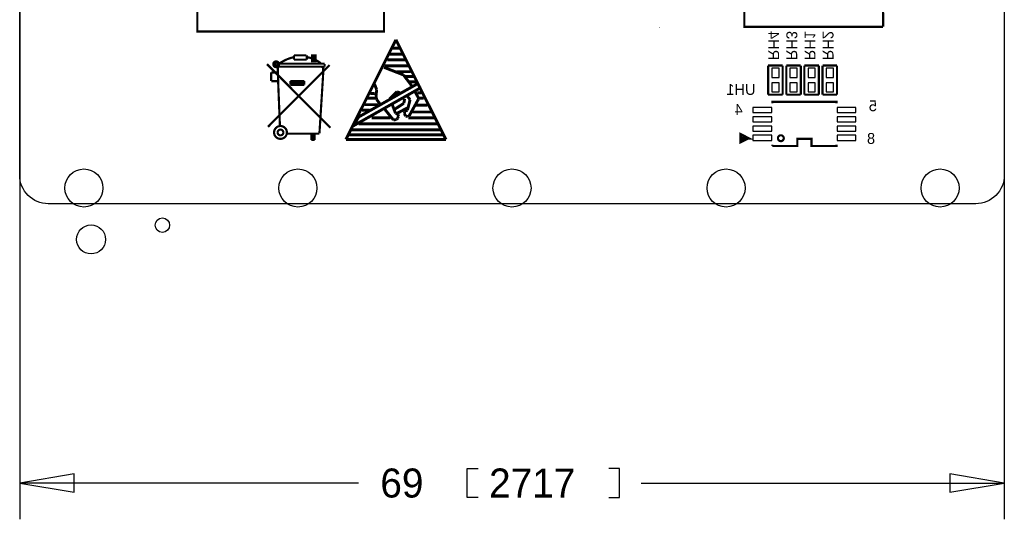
# Model space of a CAD drawing. Extents: x -70 to 514, y -134 to 276.
# Tile 3 of 18: x 0 to 69, y -22 to 13. Entities that reach past the tile are written whole.
import ezdxf
from ezdxf.enums import TextEntityAlignment as Align

# ---------------------------------------------------------------- set-up
doc = ezdxf.new("R2010")
doc.units = 0
for name, color, linetype in [('BOARD_GEOMETRY_DIMENSION', 2, 'CONTINUOUS'), ('BOARD_GEOMETRY_OUTLINE', 3, 'CONTINUOUS'), ('BOARD_GEOMETRY_SILKSCREEN_B', 1, 'CONTINUOUS'), ('PACKAGE_GEOMETRY_SILKSCREEN_B', 4, 'CONTINUOUS'), ('PIN_B', 5, 'CONTINUOUS'), ('REF_DES_SILKSCREEN_B', 6, 'CONTINUOUS')]:
    doc.layers.add(name, color=color, linetype=linetype)

msp = doc.modelspace()

# ---------------------------------------------------------------- linework, layer by layer
at = {"layer": 'BOARD_GEOMETRY_DIMENSION'}
for points in [[(0, 23.058628), (0, -22.098)], [(68.999862, 3.558794), (68.999862, -22.098)], [(32.131, -20.574), (31.369, -20.574), (31.369, -18.542), (32.131, -18.542)], [(41.275, -20.574), (42.037, -20.574), (42.037, -18.542), (41.275, -18.542)], [(3.81, -18.923), (0, -19.558), (3.81, -20.193), (3.81, -18.923)], [(65.189862, -20.193), (68.999862, -19.558), (65.189862, -18.923), (65.189862, -20.193)], [(23.749, -19.558), (0, -19.558)], [(43.561, -19.558), (68.999862, -19.558)]]:
    msp.add_lwpolyline(points, dxfattribs=at)
at = {"layer": 'BOARD_GEOMETRY_OUTLINE'}
for points in [[(67.399916, 60.298838), (67.999864, 60.298838, -0.414214), (68.999862, 59.29884), (68.999862, 6.098794)], [(68.999862, 6.098794), (68.999862, 1.999996, -0.414214), (66.999866, 0), (1.999996, -0.001016)], [(1.999996, -0.001016, -0.414214), (0, 1.99898)]]:
    msp.add_lwpolyline(points, format="xyb", dxfattribs=at)
msp.add_lwpolyline([(0, 1.99898), (0, 25.598628)], dxfattribs=at)
at = {"layer": 'BOARD_GEOMETRY_SILKSCREEN_B'}
for points, const_width in [([(12.954, 16.129), (25.527, 16.129), (25.527, 12.065), (12.446, 12.065), (12.446, 16.129), (12.954, 16.129)], 0.1524), ([(44.844716, 12.351766), (44.804076, 12.351766)], 0.04064), ([(22.86, 4.4958), (26.3652, 11.4808)], 0.2032), ([(26.3652, 11.4808), (29.8704, 4.4958)], 0.2032), ([(26.8224, 10.4648), (25.9334, 10.4648)], 0.2032), ([(26.6192, 10.8966), (26.1366, 10.8966)], 0.2032), ([(27.2542, 9.652), (25.5778, 9.652)], 0.2032), ([(27.0002, 10.0838), (25.7556, 10.0838)], 0.2032), ([(25.527, 9.5504), (26.8986, 9.017)], 0.2032), ([(27.4066, 9.2456), (26.3906, 9.2456)], 0.2032), ([(26.8986, 9.017), (27.4574, 8.2804)], 0.2032), ([(27.6098, 8.9154), (27.0256, 8.9154)], 0.2032), ([(27.8892, 8.4074), (23.749, 6.0706)], 0.2032), ([(25.019, 7.9756), (24.8666, 8.382)], 0.2032), ([(27.7622, 8.5344), (27.3304, 8.5344)], 0.2032), ([(28.067, 8.1026), (27.8892, 8.4074)], 0.2032), ([(23.3934, 5.461), (28.067, 8.1026)], 0.2032), ([(24.8666, 7.7216), (24.5618, 7.7216)], 0.2032), ([(24.9682, 7.5438), (25.019, 7.9756)], 0.2032), ([(25.019, 7.2898), (24.9682, 7.5438)], 0.2032), ([(26.4414, 7.8486), (25.9334, 7.3406)], 0.2032), ([(26.67, 7.747), (26.4414, 7.8486)], 0.2032), ([(27.3558, 7.2898), (27.1526, 7.5438)], 0.2032), ([(27.686, 7.874), (27.94, 7.4168)], 0.2032), ([(28.1432, 7.7724), (27.8638, 7.7724)], 0.2032), ([(25.1206, 6.9342), (24.1808, 6.9342)], 0.2032), ([(24.9428, 7.3914), (24.3586, 7.3914)], 0.2032), ([(25.273, 6.9596), (25.019, 7.2898)], 0.2032), ([(26.1112, 6.9342), (26.3398, 6.3246)], 0.2032), ([(26.924, 7.0358), (26.2636, 6.604)], 0.2032), ([(26.9748, 7.3406), (26.924, 7.0358)], 0.2032), ([(27.178, 6.5532), (27.3558, 7.2898)], 0.2032), ([(27.94, 7.3152), (27.305, 6.1722)], 0.2032), ([(28.575, 6.9088), (27.7622, 6.9088)], 0.2032), ([(27.94, 7.4422), (27.94, 7.3152)], 0.2032), ([(28.321, 7.3914), (27.9908, 7.3914)], 0.2032), ([(24.5364, 6.5532), (23.9776, 6.5532)], 0.2032), ([(26.1874, 5.8674), (25.5524, 6.6548)], 0.2032), ([(26.3398, 6.3246), (26.4414, 6.2992)], 0.2032), ([(27.1526, 6.7056), (26.4414, 6.3246)], 0.2032), ([(26.4414, 6.2992), (26.5176, 6.2484)], 0.2032), ([(26.543, 6.1214), (26.4922, 5.9944)], 0.2032), ([(26.5176, 6.2484), (26.543, 6.1214)], 0.2032), ([(26.9494, 6.2992), (27.0002, 6.477)], 0.2032), ([(27.051, 6.1468), (26.9494, 6.2992)], 0.2032), ([(27.0002, 6.477), (27.178, 6.5532)], 0.2032), ([(27.2034, 6.096), (27.051, 6.1468)], 0.2032), ([(27.305, 6.1722), (27.2034, 6.096)], 0.2032), ([(28.8544, 6.4262), (27.4828, 6.4262)], 0.2032), ([(23.749, 6.0706), (23.3934, 5.461)], 0.2032), ([(29.2354, 5.588), (23.749, 5.588)], 0.2032), ([(25.9842, 6.0198), (24.6634, 6.0198)], 0.2032), ([(26.416, 5.8928), (26.1874, 5.8674)], 0.2032), ([(26.4922, 5.9944), (26.416, 5.8928)], 0.2032), ([(29.0322, 6.0198), (27.2288, 6.0198)], 0.2032), ([(29.6672, 4.826), (23.0886, 4.826)], 0.2032), ([(29.464, 5.1816), (23.2664, 5.1816)], 0.2032), ([(29.8704, 4.4958), (22.86, 4.4958)], 0.2032)]:
    msp.add_lwpolyline(points, dxfattribs=dict(at, const_width=const_width))
at = {"layer": 'PACKAGE_GEOMETRY_SILKSCREEN_B'}
for points, const_width in [([(60.50534, 12.38758), (50.776886, 12.390882), (50.78984, 17.83334), (60.4774, 17.83334), (60.51042, 12.3952)], 0.1524), ([(20.0914, 10.3886), (19.2278, 10.3886)], 0.1524), ([(19.2278, 10.0838), (19.2278, 10.3886)], 0.1524), ([(20.1168, 10.0838), (20.1168, 10.3886)], 0.1524), ([(20.7264, 10.3886), (20.7264, 9.9822), (20.4978, 9.9822), (20.4978, 10.3886), (20.7264, 10.3886)], 0.1524), ([(20.5994, 10.3886), (20.6248, 10.3886), (20.6248, 10.033)], 0.1524), ([(17.3355, 9.7663), (21.7805, 5.3213)], 0.1524), ([(17.399, 5.3848), (21.717, 9.7028)], 0.1524), ([(18.0848, 9.8044), (18.1102, 8.5852)], 0.1524), ([(18.1102, 9.6012), (21.37664, 9.59104)], 0.1524), ([(18.161, 9.8044), (21.3614, 9.8044)], 0.1524), ([(19.2278, 10.0838), (20.1168, 10.0838)], 0.1524), ([(21.26996, 9.59104), (21.2598, 8.9662)], 0.1524), ([(21.37664, 9.7917), (21.37664, 9.59104)], 0.1524), ([(52.451, 7.641844), (52.451, 9.673844)], 0.1524), ([(52.451, 9.673844), (53.467, 9.673844)], 0.1524), ([(53.467, 9.673844), (53.467, 7.641844)], 0.1524), ([(53.721, 7.641844), (53.721, 9.673844)], 0.1524), ([(53.721, 9.673844), (54.737, 9.673844)], 0.1524), ([(54.737, 9.673844), (54.737, 7.641844)], 0.1524), ([(54.991, 7.641844), (54.991, 9.673844)], 0.1524), ([(54.991, 9.673844), (56.007, 9.673844)], 0.1524), ([(56.007, 9.673844), (56.007, 7.641844)], 0.1524), ([(56.261, 7.641844), (56.261, 9.673844)], 0.1524), ([(56.261, 9.673844), (57.277, 9.673844)], 0.1524), ([(57.277, 9.673844), (57.277, 7.641844)], 0.1524), ([(17.6276, 9.1948), (18.0848, 9.1948)], 0.1524), ([(17.6276, 8.5852), (17.6276, 9.1948)], 0.1524), ([(21.2598, 8.9662), (21.0058, 4.9276)], 0.1524), ([(17.6276, 8.5852), (18.1102, 8.5852)], 0.1524), ([(18.1102, 8.5852), (18.2372, 5.4356)], 0.1524), ([(18.9738, 8.5852), (18.9738, 8.3312)], 0.1524), ([(18.9738, 8.5852), (19.939, 8.5852)], 0.1524), ([(18.9738, 8.4582), (19.939, 8.4582)], 0.1524), ([(18.9738, 8.3312), (19.939, 8.3312)], 0.1524), ([(19.939, 8.5852), (19.939, 8.3312)], 0.1524), ([(53.467, 7.641844), (52.451, 7.641844)], 0.1524), ([(54.737, 7.641844), (53.721, 7.641844)], 0.1524), ([(56.007, 7.641844), (54.991, 7.641844)], 0.1524), ([(57.277, 7.641844), (56.261, 7.641844)], 0.1524), ([(52.74056, 7.03834), (52.74056, 7.1374), (57.24144, 7.1374), (57.24144, 7.03834)], 0.1524), ([(21.0058, 4.9022), (18.7452, 4.9022)], 0.1524), ([(20.447, 4.9022), (20.447, 4.4704)], 0.1524), ([(20.574, 4.9022), (20.574, 4.4704)], 0.1524), ([(20.9042, 4.9022), (20.6756, 4.9022)], 0.1524), ([(20.6756, 4.9022), (20.6756, 4.4704)], 0.1524), ([(51.0413, 4.58724), (50.54092, 4.33832), (50.54092, 4.8387), (51.0413, 4.58724), (50.63998, 4.58724)], 0.20066), ([(20.6756, 4.4704), (20.447, 4.4704)], 0.1524), ([(57.24144, 4.13766), (57.24144, 4.0386), (55.49138, 4.0386), (55.49138, 4.53898), (54.49062, 4.53898), (54.49062, 4.0386), (52.74056, 4.0386)], 0.1524), ([(52.74056, 4.0386), (52.74056, 4.13766)], 0.1524)]:
    msp.add_lwpolyline(points, dxfattribs=dict(at, const_width=const_width))
at = {"layer": 'PACKAGE_GEOMETRY_SILKSCREEN_B', "const_width": 0.1524}
for points in [[(18.17116, 9.7663, 1), (17.76984, 9.7663, 1), (18.17116, 9.7663)], [(18.0594, 9.8044), (18.0594, 9.8298, 1), (17.907, 9.8298), (17.907, 9.7282, 1), (18.0086, 9.7282), (18.0086, 9.7536)], [(18.1102, 9.7536, -0.107965), (19.2024, 10.2616)], [(20.1422, 10.2616, -0.136779), (21.1328, 9.8044)], [(18.72488, 4.9911, 1), (17.82572, 4.9911, 1), (18.72488, 4.9911)], [(18.47596, 4.9911, 1), (18.07464, 4.9911, 1), (18.47596, 4.9911)], [(53.546248, 4.588002, 0.99999), (53.135784, 4.588002, 1.00001), (53.546248, 4.588002)]]:
    msp.add_lwpolyline(points, format="xyb", dxfattribs=at)
at = {"layer": 'PIN_B'}
for points in [[(52.705, 8.848344), (53.213, 8.848344), (53.213, 9.483344), (52.705, 9.483344)], [(53.975, 8.848344), (54.483, 8.848344), (54.483, 9.483344), (53.975, 9.483344)], [(55.245, 8.848344), (55.753, 8.848344), (55.753, 9.483344), (55.245, 9.483344)], [(56.515, 8.848344), (57.023, 8.848344), (57.023, 9.483344), (56.515, 9.483344)], [(52.705, 7.832344), (53.213, 7.832344), (53.213, 8.467344), (52.705, 8.467344)], [(53.975, 7.832344), (54.483, 7.832344), (54.483, 8.467344), (53.975, 8.467344)], [(55.245, 7.832344), (55.753, 7.832344), (55.753, 8.467344), (55.245, 8.467344)], [(56.515, 7.832344), (57.023, 7.832344), (57.023, 8.467344), (56.515, 8.467344)], [(51.38166, 6.38556), (52.70246, 6.38556), (52.70246, 6.74116), (51.38166, 6.74116)], [(57.27954, 6.38556), (58.60034, 6.38556), (58.60034, 6.74116), (57.27954, 6.74116)], [(51.38166, 5.73532), (52.70246, 5.73532), (52.70246, 6.09092), (51.38166, 6.09092)], [(57.27954, 5.73532), (58.60034, 5.73532), (58.60034, 6.09092), (57.27954, 6.09092)], [(51.38166, 5.08508), (52.70246, 5.08508), (52.70246, 5.44068), (51.38166, 5.44068)], [(57.27954, 5.08508), (58.60034, 5.08508), (58.60034, 5.44068), (57.27954, 5.44068)], [(51.38166, 4.43484), (52.70246, 4.43484), (52.70246, 4.79044), (51.38166, 4.79044)], [(57.27954, 4.43484), (58.60034, 4.43484), (58.60034, 4.79044), (57.27954, 4.79044)]]:
    msp.add_lwpolyline(points, close=True, dxfattribs=at)
for centre, radius in [((4.499864, 1.100328), 1.3335), ((19.499834, 1.100328), 1.3335), ((34.499804, 1.100328), 1.3335), ((49.499774, 1.100328), 1.3335), ((64.499744, 1.100328), 1.3335), ((9.99998, -1.50114), 0.508), ((4.99999, -2.501138), 1.016)]:
    msp.add_circle(centre, radius, dxfattribs=at)

# ---------------------------------------------------------------- texts
at = {"layer": 'BOARD_GEOMETRY_DIMENSION'}
for s, p in [('69', (25.273, -20.574)), ('2717', (32.893, -20.574))]:
    msp.add_text(s, height=2.032, dxfattribs=at).set_placement(p)
at = {"layer": 'PACKAGE_GEOMETRY_SILKSCREEN_B', "text_generation_flag": 2, "width": 1.000333}
for s, p in [('4', (50.673, 6.223)), ('5', (60.071, 6.477)), ('8', (59.944, 4.191))]:
    msp.add_text(s, height=0.762, dxfattribs=at).set_placement(p)
at = {"layer": 'REF_DES_SILKSCREEN_B', "text_generation_flag": 2, "width": 1.000333}
for s, p in [('RH4', (52.458112, 11.070844)), ('RH3', (53.728112, 11.070844)), ('RH1', (54.998112, 11.070844)), ('RH2', (56.268112, 11.070844))]:
    msp.add_text(s, height=0.762, rotation=270, dxfattribs=at).set_placement(p, align=Align.CENTER)
msp.add_text('UH1', height=0.762, dxfattribs=at).set_placement((50.546, 7.62), align=Align.CENTER)

doc.saveas('drawing.dxf')
